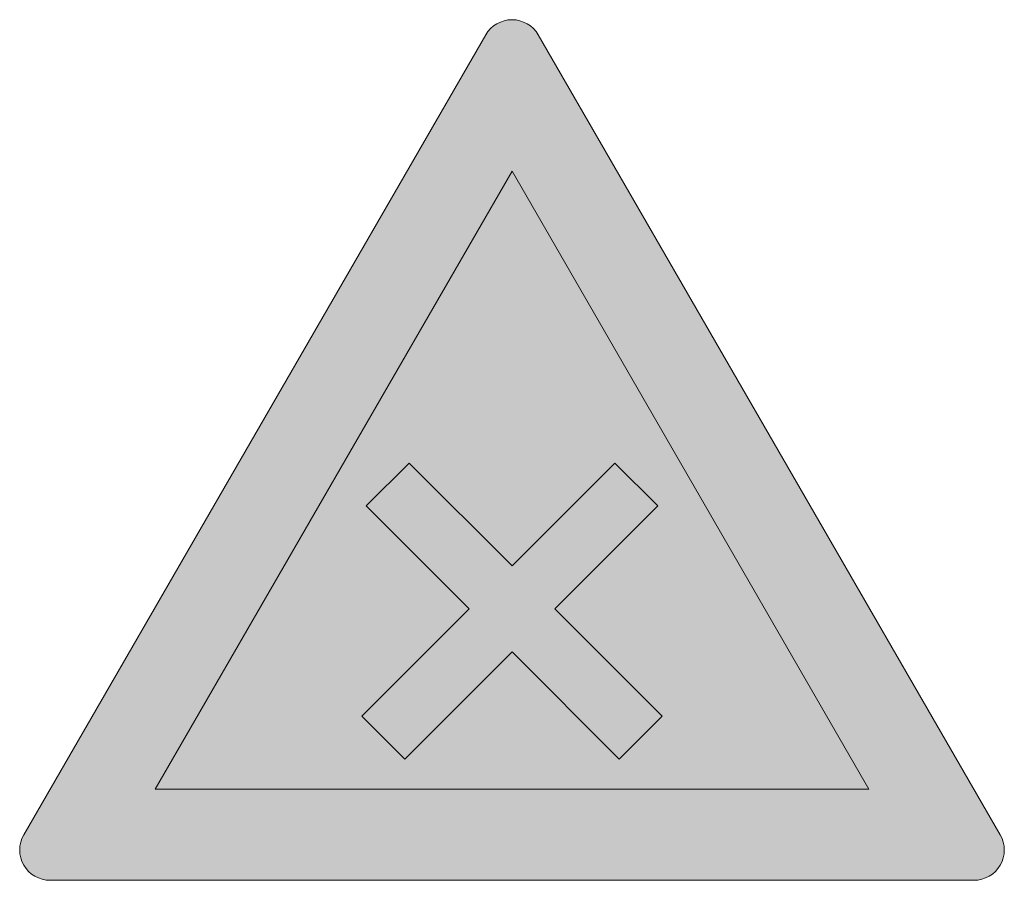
# Model space of a CAD drawing. Header units: metres. Extents: x -0.00229 to 0.00229, y -0.00138 to 0.00262.
import ezdxf

# ---------------------------------------------------------------- set-up
doc = ezdxf.new("R2010")
doc.units = ezdxf.units.M
doc.layers.add('VKZ_102-00_flf', color=1, linetype='Continuous', lineweight=0)
doc.layers.add('VKZ_102-00_sym', color=7, linetype='Continuous', lineweight=0)

msp = doc.modelspace()

# ---------------------------------------------------------------- hatches: boundary and pattern name
at = {"layer": 'VKZ_102-00_flf'}
h = msp.add_hatch(color=256, dxfattribs=at)
h.dxf.hatch_style = 1
h.paths.add_polyline_path([(0.0001221, 0.0025492, 0.57735), (-0.0001221, 0.0025492), (-0.0022687, -0.0011689, 0.57735), (-0.0021466, -0.0013803), (0.0021466, -0.0013803, 0.57735), (0.0022687, -0.0011689)])
h.paths.add_polyline_path([(0, 0.0019149), (0.0016583, -0.0009574), (-0.0016583, -0.0009574)], flags=16)
h.paths.add_polyline_path([(-0.0004784, 0.000559), (0, 0.0000806), (0.0004784, 0.000559), (0.0006778, 0.0003597), (0.0001993, -0.0001188), (0.0006977, -0.0006171), (0.0004984, -0.0008165), (0, -0.0003181), (-0.0004984, -0.0008165), (-0.0006977, -0.0006171), (-0.0001993, -0.0001188), (-0.0006778, 0.0003597)], flags=0)
at = {"layer": 'VKZ_102-00_flf', "true_color": 0xffffff}
h = msp.add_hatch(color=7, dxfattribs=at)
h.dxf.hatch_style = 1
h.paths.add_polyline_path([(0, 0.0019149), (-0.0016583, -0.0009574), (0.0016583, -0.0009574)])
h.paths.add_polyline_path([(0.0004784, 0.000559), (0.0006778, 0.0003597), (0.0001993, -0.0001188), (0.0006977, -0.0006171), (0.0004984, -0.0008165), (0, -0.0003181), (-0.0004984, -0.0008165), (-0.0006977, -0.0006171), (-0.0001993, -0.0001188), (-0.0006778, 0.0003597), (-0.0004784, 0.000559), (0, 0.0000806)], flags=16)

# ---------------------------------------------------------------- linework, layer by layer
at = {"layer": 'VKZ_102-00_sym'}
for p, q in [((-0.0006778, 0.0003597), (-0.0004784, 0.000559)), ((-0.0004784, 0.000559), (0, 0.0000806)), ((0, 0.0000806), (0.0004784, 0.000559)), ((0.0004784, 0.000559), (0.0006778, 0.0003597)), ((-0.0001993, -0.0001188), (-0.0006778, 0.0003597)), ((0.0006778, 0.0003597), (0.0001993, -0.0001188)), ((-0.0006977, -0.0006171), (-0.0001993, -0.0001188)), ((0.0001993, -0.0001188), (0.0006977, -0.0006171)), ((0, -0.0003181), (-0.0004984, -0.0008165)), ((0.0004984, -0.0008165), (0, -0.0003181)), ((-0.0004984, -0.0008165), (-0.0006977, -0.0006171)), ((0.0006977, -0.0006171), (0.0004984, -0.0008165))]:
    msp.add_line(p, q, dxfattribs=at)
msp.add_lwpolyline([(-0.0001221, 0.0025492), (-0.0022687, -0.0011689, 0.57735), (-0.0021466, -0.0013803), (0.0021466, -0.0013803, 0.57735), (0.0022687, -0.0011689), (0.0001221, 0.0025492, 0.57735)], format="xyb", close=True, dxfattribs=at)
msp.add_lwpolyline([(0, 0.0019149), (0.0016583, -0.0009574), (-0.0016583, -0.0009574)], close=True, dxfattribs=at)
for points in [[(-0.0006977, -0.0006171), (-0.0004984, -0.0008165), (0.0004784, 0.000559), (0.0006778, 0.0003597)], [(0.0004984, -0.0008165), (0.0006977, -0.0006171), (-0.0006778, 0.0003597), (-0.0004784, 0.000559)]]:
    msp.add_solid(points, dxfattribs=at)

doc.saveas('drawing.dxf')
